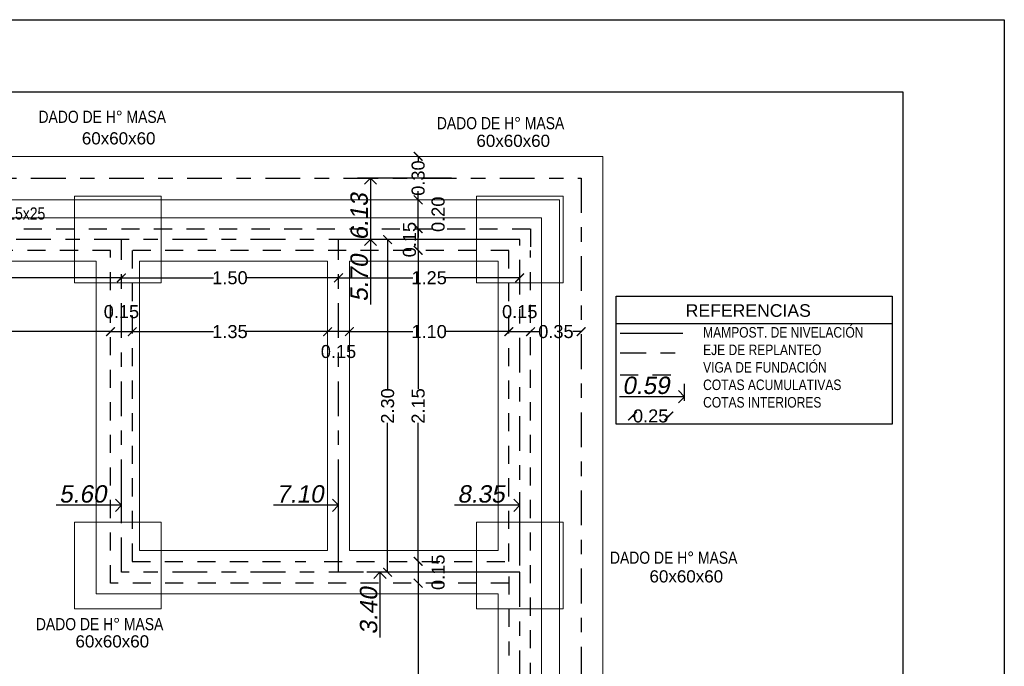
# Model space of a CAD drawing. Header units: millimetres. Extents: x 201 to 840, y 135 to 685.
# Tile 91 of 219: x 359.55 to 366.35, y 191.38 to 195.85. Entities that reach past the tile are written whole.
import ezdxf

# ---------------------------------------------------------------- set-up
doc = ezdxf.new("R2010")
doc.units = ezdxf.units.MM
doc.linetypes.add('ACAD_ISO10W100', pattern=[18, 12, -3, 0, -3])
doc.linetypes.add('HIDDEN2', pattern=[0.1875, 0.125, -0.0625])
doc.layers.add('001', color=1, linetype='Continuous', lineweight=5)
doc.layers.add('COTA NIVELES', color=2, linetype='Continuous', lineweight=20)
for name, color, linetype in [('01', 1, 'Continuous'), ('02', 2, 'Continuous'), ('04', 4, 'Continuous'), ('cota', 2, 'Continuous'), ('eje', 2, 'ACAD_ISO10W100'), ('ES-COTAS REPLANTEO', 1, 'Continuous'), ('ES-EJES', 2, 'ACAD_ISO10W100'), ('LAMINA', 6, 'Continuous'), ('MAMPOSTERIA', 5, 'Continuous'), ('piso', 1, 'Continuous'), ('TEXTOS VARIOS', 3, 'Continuous')]:
    doc.layers.add(name, color=color, linetype=linetype)
doc.styles.add('ARIAL', font='arial.ttf', dxfattribs={"height": 0.06})
doc.styles.add('Cotacon', font='arial.ttf', dxfattribs={"oblique": 10, "height": 0.12})
doc.styles.add('STYLE1', font='ARIALUNI.TTF', dxfattribs={"height": 0.09})
doc.dimstyles.new('D3', dxfattribs={"dimscale": 0, "dimtxt": 0.09, "dimasz": 0.06, "dimexe": 0, "dimexo": 0.15, "dimgap": 0, "dimtad": 0, "dimzin": 0, "dimdsep": 46, "dimtxsty": 'STYLE1', "dimblk": 'ARCHTICK', "dimcen": 1, "dimse1": 1, "dimse2": 1, "dimclrd": 1, "dimclre": 1, "dimclrt": 3, "dimadec": 0, "dimazin": 0, "dimtfac": 1, "dimtmove": 2, "dimatfit": 1, "dimldrblk": 'OPEN90', "dimfxl": 1, "dimtolj": 1, "dimtzin": 0, "dimarcsym": 0})
doc.dimstyles.new('REPLANTEO_100', dxfattribs={"dimscale": 0.06, "dimtxt": 0.12, "dimasz": 1.4, "dimexe": 1.5, "dimexo": 0, "dimgap": 0.275, "dimtad": 1, "dimjust": 2, "dimzin": 1, "dimdsep": 46, "dimtxsty": 'Cotacon', "dimblk1": 'NONE', "dimblk2": 'OPEN90', "dimsah": 1, "dimcen": -2, "dimse1": 1, "dimsd1": 1, "dimclrd": 1, "dimclre": 1, "dimclrt": 3, "dimadec": 0, "dimazin": 0, "dimtfac": 1, "dimtofl": 0, "dimtmove": 0, "dimatfit": 3, "dimldrblk": 'NONE', "dimfxl": 1, "dimtvp": 1.2, "dimtolj": 1, "dimtzin": 0, "dimarcsym": 0})

# ---------------------------------------------------------------- blocks, each defined once
blk = doc.blocks.new('_ARCHTICK')
at = {"color": 0, "linetype": 'ByBlock', "const_width": 0.15}
blk.add_lwpolyline([(-0.5, -0.5), (0.5, 0.5)], dxfattribs=at)
blk = doc.blocks.new('*D459')
at = {"layer": 'cota', "color": 1, "lineweight": -2}
for p, q in [((362.3013, 194.4009), (362.3013, 194.4609)), ((362.3013, 194.2509), (362.3013, 194.4009)), ((362.3013, 194.2509), (362.3013, 194.1909))]:
    blk.add_line(p, q, dxfattribs=at)
at = {"layer": 'DEFPOINTS', "color": 0}
for p in [(362.3013, 194.4009), (362.9765, 194.4009), (362.8265, 194.2509)]:
    blk.add_point(p, dxfattribs=at)
at = {"layer": 'cota', "color": 1, "lineweight": -2, "xscale": 0.06, "yscale": 0.06, "zscale": 0.06}
for p, rotation in [((362.3013, 194.4009), 270), ((362.3013, 194.2509), 90)]:
    blk.add_blockref('_ARCHTICK', p, dxfattribs=dict(at, rotation=rotation))
at = {"layer": 'cota', "color": 3, "insert": (362.2413, 194.3259), "char_height": 0.09, "attachment_point": 5, "rotation": 90, "style": 'STYLE1'}
blk.add_mtext('\\A1;0.15', dxfattribs=at)
blk = doc.blocks.new('_OPEN90')
at = {"color": 0, "linetype": 'ByBlock'}
for p, q in [((0, 0), (-1, 0)), ((-0.5, 0.5), (0, 0)), ((0, 0), (-0.5, -0.5))]:
    blk.add_line(p, q, dxfattribs=at)
blk = doc.blocks.new('*D460')
at = {"layer": 'cota', "color": 1, "lineweight": -2}
for p, q in [((362.3013, 194.9009), (362.3013, 194.8676)), ((362.3013, 194.6009), (362.3013, 194.6342))]:
    blk.add_line(p, q, dxfattribs=at)
at = {"layer": 'DEFPOINTS', "color": 0}
for p in [(362.3013, 194.9009), (362.345, 194.9009), (362.6015, 194.6009)]:
    blk.add_point(p, dxfattribs=at)
at = {"layer": 'cota', "color": 1, "lineweight": -2, "xscale": 0.06, "yscale": 0.06, "zscale": 0.06}
for p, rotation in [((362.3013, 194.9009), 90), ((362.3013, 194.6009), 270)]:
    blk.add_blockref('_ARCHTICK', p, dxfattribs=dict(at, rotation=rotation))
at = {"layer": 'cota', "color": 3, "insert": (362.3013, 194.7509), "char_height": 0.09, "attachment_point": 5, "rotation": 90, "style": 'STYLE1'}
blk.add_mtext('\\A1;0.30', dxfattribs=at)
blk = doc.blocks.new('*D502')
at = {"layer": 'COTA NIVELES', "color": 1, "lineweight": -2}
for p, q in [((357.7754, 193.6894), (358.8578, 193.6894)), ((360.1754, 193.6894), (359.093, 193.6894))]:
    blk.add_line(p, q, dxfattribs=at)
at = {"layer": 'DEFPOINTS', "color": 0}
for p in [(360.1754, 193.8827), (357.7754, 193.6894), (360.1754, 193.6894)]:
    blk.add_point(p, dxfattribs=at)
at = {"layer": 'COTA NIVELES', "color": 1, "lineweight": -2, "xscale": 0.06, "yscale": 0.06, "zscale": 0.06, "rotation": 180}
blk.add_blockref('_ARCHTICK', (357.7754, 193.6894), dxfattribs=at)
at = {"layer": 'COTA NIVELES', "color": 1, "lineweight": -2, "xscale": 0.06, "yscale": 0.06, "zscale": 0.06}
blk.add_blockref('_ARCHTICK', (360.1754, 193.6894), dxfattribs=at)
at = {"layer": 'COTA NIVELES', "color": 3, "insert": (358.9754, 193.6894), "char_height": 0.09, "attachment_point": 5, "style": 'STYLE1'}
blk.add_mtext('\\A1;2.40', dxfattribs=at)
blk = doc.blocks.new('*D462')
at = {"color": 1, "lineweight": -2}
for p, q in [((360.1754, 193.6894), (360.1154, 193.6894)), ((360.1754, 193.6894), (360.3254, 193.6894)), ((360.3254, 193.6894), (360.3854, 193.6894))]:
    blk.add_line(p, q, dxfattribs=at)
at = {"layer": 'DEFPOINTS', "color": 0}
for p in [(360.1754, 193.8827), (360.3254, 193.6894), (360.3254, 193.6894)]:
    blk.add_point(p, dxfattribs=at)
at = {"color": 1, "lineweight": -2, "xscale": 0.06, "yscale": 0.06, "zscale": 0.06}
blk.add_blockref('_ARCHTICK', (360.1754, 193.6894), dxfattribs=at)
at = {"color": 1, "lineweight": -2, "xscale": 0.06, "yscale": 0.06, "zscale": 0.06, "rotation": 180}
blk.add_blockref('_ARCHTICK', (360.3254, 193.6894), dxfattribs=at)
at = {"color": 3, "insert": (360.2504, 193.8273), "char_height": 0.09, "attachment_point": 5, "style": 'STYLE1'}
blk.add_mtext('\\A1;0.15', dxfattribs=at)
blk = doc.blocks.new('*D463')
at = {"layer": 'COTA NIVELES', "color": 1, "lineweight": -2}
for p, q in [((360.3254, 193.6894), (360.8875, 193.6894)), ((361.6754, 193.6894), (361.1133, 193.6894))]:
    blk.add_line(p, q, dxfattribs=at)
at = {"layer": 'DEFPOINTS', "color": 0}
for p in [(360.3254, 193.6894), (361.6754, 193.6894), (361.6754, 193.6894)]:
    blk.add_point(p, dxfattribs=at)
at = {"layer": 'COTA NIVELES', "color": 1, "lineweight": -2, "xscale": 0.06, "yscale": 0.06, "zscale": 0.06, "rotation": 180}
blk.add_blockref('_ARCHTICK', (360.3254, 193.6894), dxfattribs=at)
at = {"layer": 'COTA NIVELES', "color": 1, "lineweight": -2, "xscale": 0.06, "yscale": 0.06, "zscale": 0.06}
blk.add_blockref('_ARCHTICK', (361.6754, 193.6894), dxfattribs=at)
at = {"layer": 'COTA NIVELES', "color": 3, "insert": (361.0004, 193.6894), "char_height": 0.09, "attachment_point": 5, "style": 'STYLE1'}
blk.add_mtext('\\A1;1.35', dxfattribs=at)
blk = doc.blocks.new('*D503')
at = {"color": 1, "lineweight": -2}
for p, q in [((362.9281, 193.6894), (362.8681, 193.6894)), ((362.9281, 193.6894), (363.0781, 193.6894)), ((363.0781, 193.6894), (363.1381, 193.6894))]:
    blk.add_line(p, q, dxfattribs=at)
at = {"layer": 'DEFPOINTS', "color": 0}
for p in [(362.9281, 193.6894), (363.0781, 193.6894), (363.0781, 193.6894)]:
    blk.add_point(p, dxfattribs=at)
at = {"color": 1, "lineweight": -2, "xscale": 0.06, "yscale": 0.06, "zscale": 0.06}
blk.add_blockref('_ARCHTICK', (362.9281, 193.6894), dxfattribs=at)
at = {"color": 1, "lineweight": -2, "xscale": 0.06, "yscale": 0.06, "zscale": 0.06, "rotation": 180}
blk.add_blockref('_ARCHTICK', (363.0781, 193.6894), dxfattribs=at)
at = {"color": 3, "insert": (363.0031, 193.8273), "char_height": 0.09, "attachment_point": 5, "style": 'STYLE1'}
blk.add_mtext('\\A1;0.15', dxfattribs=at)
blk = doc.blocks.new('*D468')
at = {"layer": 'DEFPOINTS', "color": 0}
for p in [(360.2504, 192.489), (360.2504, 192.3728), (354.6504, 192.0728)]:
    blk.add_point(p, dxfattribs=at)
at = {"layer": 'ES-COTAS REPLANTEO', "color": 1, "lineweight": -2}
for p, q in [((360.2504, 192.3728), (360.2504, 192.579)), ((360.1664, 192.489), (359.8005, 192.489))]:
    blk.add_line(p, q, dxfattribs=at)
at = {"layer": 'ES-COTAS REPLANTEO', "color": 1, "lineweight": -2, "xscale": 0.08399999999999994, "yscale": 0.08399999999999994, "zscale": 0.08399999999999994}
blk.add_blockref('_OPEN90', (360.2504, 192.489), dxfattribs=at)
at = {"layer": 'ES-COTAS REPLANTEO', "color": 3, "insert": (359.9834, 192.5668), "char_height": 0.12, "attachment_point": 5, "style": 'Cotacon'}
blk.add_mtext('\\A1;5.60', dxfattribs=at)
blk = doc.blocks.new('_None')
blk = doc.blocks.new('*D469')
at = {"layer": 'DEFPOINTS', "color": 0}
for p in [(363.0031, 192.489), (354.6504, 192.0728), (363.0031, 192.0728)]:
    blk.add_point(p, dxfattribs=at)
at = {"layer": 'ES-COTAS REPLANTEO', "color": 1, "lineweight": -2}
for p, q in [((363.0031, 192.0728), (363.0031, 192.579)), ((362.9191, 192.489), (362.5517, 192.489))]:
    blk.add_line(p, q, dxfattribs=at)
at = {"layer": 'ES-COTAS REPLANTEO', "color": 1, "lineweight": -2, "xscale": 0.08399999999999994, "yscale": 0.08399999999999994, "zscale": 0.08399999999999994}
blk.add_blockref('_OPEN90', (363.0031, 192.489), dxfattribs=at)
at = {"layer": 'ES-COTAS REPLANTEO', "color": 3, "insert": (362.7354, 192.5668), "char_height": 0.12, "attachment_point": 5, "style": 'Cotacon'}
blk.add_mtext('\\A1;8.35', dxfattribs=at)
blk = doc.blocks.new('*D470')
at = {"layer": 'DEFPOINTS', "color": 0}
for p in [(362.0371, 192.0259), (363.0031, 192.0259), (363.0392, 188.6259)]:
    blk.add_point(p, dxfattribs=at)
at = {"layer": 'ES-COTAS REPLANTEO', "color": 1, "lineweight": -2}
for p, q in [((363.0031, 192.0259), (361.9471, 192.0259)), ((362.0371, 191.9419), (362.0371, 191.576))]:
    blk.add_line(p, q, dxfattribs=at)
at = {"layer": 'ES-COTAS REPLANTEO', "color": 1, "lineweight": -2, "xscale": 0.08399999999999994, "yscale": 0.08399999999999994, "zscale": 0.08399999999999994, "rotation": 90}
blk.add_blockref('_OPEN90', (362.0371, 192.0259), dxfattribs=at)
at = {"layer": 'ES-COTAS REPLANTEO', "color": 3, "insert": (361.9593, 191.7589), "char_height": 0.12, "attachment_point": 5, "rotation": 90, "style": 'Cotacon'}
blk.add_mtext('\\A1;3.40', dxfattribs=at)
blk = doc.blocks.new('*D471')
at = {"layer": 'DEFPOINTS', "color": 0}
for p in [(361.972, 194.3259), (362.938, 194.3259), (362.9741, 188.6259)]:
    blk.add_point(p, dxfattribs=at)
at = {"layer": 'ES-COTAS REPLANTEO', "color": 1, "lineweight": -2}
for p, q in [((362.938, 194.3259), (361.882, 194.3259)), ((361.972, 194.2419), (361.972, 193.876))]:
    blk.add_line(p, q, dxfattribs=at)
at = {"layer": 'ES-COTAS REPLANTEO', "color": 1, "lineweight": -2, "xscale": 0.08399999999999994, "yscale": 0.08399999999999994, "zscale": 0.08399999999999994, "rotation": 90}
blk.add_blockref('_OPEN90', (361.972, 194.3259), dxfattribs=at)
at = {"layer": 'ES-COTAS REPLANTEO', "color": 3, "insert": (361.8942, 194.0589), "char_height": 0.12, "attachment_point": 5, "rotation": 90, "style": 'Cotacon'}
blk.add_mtext('\\A1;5.70', dxfattribs=at)
blk = doc.blocks.new('*D472')
at = {"layer": 'DEFPOINTS', "color": 0}
for p in [(361.972, 194.7509), (362.5315, 194.7509), (362.9741, 188.6259)]:
    blk.add_point(p, dxfattribs=at)
at = {"layer": 'ES-COTAS REPLANTEO', "color": 1, "lineweight": -2}
for p, q in [((362.5315, 194.7509), (361.882, 194.7509)), ((361.972, 194.6669), (361.972, 194.2999))]:
    blk.add_line(p, q, dxfattribs=at)
at = {"layer": 'ES-COTAS REPLANTEO', "color": 1, "lineweight": -2, "xscale": 0.08399999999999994, "yscale": 0.08399999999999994, "zscale": 0.08399999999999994, "rotation": 90}
blk.add_blockref('_OPEN90', (361.972, 194.7509), dxfattribs=at)
at = {"layer": 'ES-COTAS REPLANTEO', "color": 3, "insert": (361.8941, 194.4834), "char_height": 0.12, "attachment_point": 5, "rotation": 90, "style": 'Cotacon'}
blk.add_mtext('\\A1;6.13', dxfattribs=at)
blk = doc.blocks.new('*D474')
at = {"layer": 'DEFPOINTS', "color": 0}
for p in [(361.7504, 192.489), (361.7504, 192.1009), (354.6504, 192.0728)]:
    blk.add_point(p, dxfattribs=at)
at = {"layer": 'ES-COTAS REPLANTEO', "color": 1, "lineweight": -2}
for p, q in [((361.7504, 192.1009), (361.7504, 192.579)), ((361.6664, 192.489), (361.3018, 192.489))]:
    blk.add_line(p, q, dxfattribs=at)
at = {"layer": 'ES-COTAS REPLANTEO', "color": 1, "lineweight": -2, "xscale": 0.08399999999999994, "yscale": 0.08399999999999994, "zscale": 0.08399999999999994}
blk.add_blockref('_OPEN90', (361.7504, 192.489), dxfattribs=at)
at = {"layer": 'ES-COTAS REPLANTEO', "color": 3, "insert": (361.4841, 192.5668), "char_height": 0.12, "attachment_point": 5, "style": 'Cotacon'}
blk.add_mtext('\\A1;7.10', dxfattribs=at)
blk = doc.blocks.new('*D475')
at = {"layer": 'COTA NIVELES', "color": 1, "lineweight": -2}
for p, q in [((361.8254, 193.6894), (362.2642, 193.6894)), ((362.9281, 193.6894), (362.4893, 193.6894))]:
    blk.add_line(p, q, dxfattribs=at)
at = {"layer": 'DEFPOINTS', "color": 0}
for p in [(361.8254, 193.6894), (362.9281, 193.6894), (362.9281, 193.6894)]:
    blk.add_point(p, dxfattribs=at)
at = {"layer": 'COTA NIVELES', "color": 1, "lineweight": -2, "xscale": 0.06, "yscale": 0.06, "zscale": 0.06, "rotation": 180}
blk.add_blockref('_ARCHTICK', (361.8254, 193.6894), dxfattribs=at)
at = {"layer": 'COTA NIVELES', "color": 1, "lineweight": -2, "xscale": 0.06, "yscale": 0.06, "zscale": 0.06}
blk.add_blockref('_ARCHTICK', (362.9281, 193.6894), dxfattribs=at)
at = {"layer": 'COTA NIVELES', "color": 3, "insert": (362.3768, 193.6894), "char_height": 0.09, "attachment_point": 5, "style": 'STYLE1'}
blk.add_mtext('\\A1;1.10', dxfattribs=at)
blk = doc.blocks.new('*D485')
at = {"layer": '02', "color": 1, "lineweight": -2}
for p, q in [((362.3013, 194.6009), (362.3013, 194.6609)), ((362.3013, 194.4009), (362.3013, 194.6009)), ((362.3013, 194.4009), (362.3013, 194.3409))]:
    blk.add_line(p, q, dxfattribs=at)
at = {"layer": 'DEFPOINTS', "color": 0}
for p in [(362.2336, 194.6009), (362.3013, 194.6009), (362.2336, 194.4009)]:
    blk.add_point(p, dxfattribs=at)
at = {"layer": '02', "color": 1, "lineweight": -2, "xscale": 0.06, "yscale": 0.06, "zscale": 0.06}
for p, rotation in [((362.3013, 194.6009), 270), ((362.3013, 194.4009), 90)]:
    blk.add_blockref('_ARCHTICK', p, dxfattribs=dict(at, rotation=rotation))
at = {"layer": '02', "color": 3, "insert": (362.4393, 194.5009), "char_height": 0.09, "attachment_point": 5, "rotation": 90, "style": 'STYLE1'}
blk.add_mtext('\\A1;0.20', dxfattribs=at)
blk = doc.blocks.new('*D486')
at = {"layer": '02', "color": 1, "lineweight": -2}
for p, q in [((361.6754, 193.6894), (361.6154, 193.6894)), ((361.8254, 193.6894), (361.6754, 193.6894)), ((361.8254, 193.6894), (361.8854, 193.6894))]:
    blk.add_line(p, q, dxfattribs=at)
at = {"layer": 'DEFPOINTS', "color": 0}
for p in [(361.6754, 193.7144), (361.6754, 193.6894), (361.8254, 193.7144)]:
    blk.add_point(p, dxfattribs=at)
at = {"layer": '02', "color": 1, "lineweight": -2, "xscale": 0.06, "yscale": 0.06, "zscale": 0.06}
blk.add_blockref('_ARCHTICK', (361.6754, 193.6894), dxfattribs=at)
at = {"layer": '02', "color": 1, "lineweight": -2, "xscale": 0.06, "yscale": 0.06, "zscale": 0.06, "rotation": 180}
blk.add_blockref('_ARCHTICK', (361.8254, 193.6894), dxfattribs=at)
at = {"layer": '02', "color": 3, "insert": (361.7504, 193.5515), "char_height": 0.09, "attachment_point": 5, "style": 'STYLE1'}
blk.add_mtext('\\A1;0.15', dxfattribs=at)
blk = doc.blocks.new('*D505')
at = {"layer": '02', "color": 1, "lineweight": -2}
for p, q in [((363.0781, 193.6894), (363.1361, 193.6894)), ((363.4281, 193.6894), (363.3701, 193.6894))]:
    blk.add_line(p, q, dxfattribs=at)
at = {"layer": 'DEFPOINTS', "color": 0}
for p in [(363.4281, 194.7509), (363.0781, 193.6894), (363.4281, 193.6894)]:
    blk.add_point(p, dxfattribs=at)
at = {"layer": '02', "color": 1, "lineweight": -2, "xscale": 0.06, "yscale": 0.06, "zscale": 0.06, "rotation": 180}
blk.add_blockref('_ARCHTICK', (363.0781, 193.6894), dxfattribs=at)
at = {"layer": '02', "color": 1, "lineweight": -2, "xscale": 0.06, "yscale": 0.06, "zscale": 0.06}
blk.add_blockref('_ARCHTICK', (363.4281, 193.6894), dxfattribs=at)
at = {"layer": '02', "color": 3, "insert": (363.2531, 193.6894), "char_height": 0.09, "attachment_point": 5, "style": 'STYLE1'}
blk.add_mtext('\\A1;0.35', dxfattribs=at)
blk = doc.blocks.new('*D487')
at = {"layer": '02', "color": 1, "lineweight": -2}
for p, q in [((362.0902, 194.3259), (362.0902, 193.2935)), ((362.0902, 192.0259), (362.0902, 193.0583))]:
    blk.add_line(p, q, dxfattribs=at)
at = {"layer": 'DEFPOINTS', "color": 0}
for p in [(361.8343, 194.3259), (361.8343, 192.0259), (362.0902, 192.0259)]:
    blk.add_point(p, dxfattribs=at)
at = {"layer": '02', "color": 1, "lineweight": -2, "xscale": 0.06, "yscale": 0.06, "zscale": 0.06}
for p, rotation in [((362.0902, 194.3259), 90), ((362.0902, 192.0259), 270)]:
    blk.add_blockref('_ARCHTICK', p, dxfattribs=dict(at, rotation=rotation))
at = {"layer": '02', "color": 3, "insert": (362.0902, 193.1759), "char_height": 0.09, "attachment_point": 5, "rotation": 90, "style": 'STYLE1'}
blk.add_mtext('\\A1;2.30', dxfattribs=at)
blk = doc.blocks.new('*D488')
at = {"layer": '02', "color": 1, "lineweight": -2}
for p, q in [((362.3013, 194.2509), (362.3013, 193.2938)), ((362.3013, 192.1009), (362.3013, 193.058))]:
    blk.add_line(p, q, dxfattribs=at)
at = {"layer": 'DEFPOINTS', "color": 0}
for p in [(362.3013, 194.2509), (362.6015, 194.2509), (362.6015, 192.1009)]:
    blk.add_point(p, dxfattribs=at)
at = {"layer": '02', "color": 1, "lineweight": -2, "xscale": 0.06, "yscale": 0.06, "zscale": 0.06}
for p, rotation in [((362.3013, 194.2509), 90), ((362.3013, 192.1009), 270)]:
    blk.add_blockref('_ARCHTICK', p, dxfattribs=dict(at, rotation=rotation))
at = {"layer": '02', "color": 3, "insert": (362.3013, 193.1759), "char_height": 0.09, "attachment_point": 5, "rotation": 90, "style": 'STYLE1'}
blk.add_mtext('\\A1;2.15', dxfattribs=at)
blk = doc.blocks.new('*D489')
at = {"layer": '02', "color": 1, "lineweight": -2}
for p, q in [((362.3013, 191.9509), (362.3013, 190.9438)), ((362.3013, 189.7009), (362.3013, 190.708))]:
    blk.add_line(p, q, dxfattribs=at)
at = {"layer": 'DEFPOINTS', "color": 0}
for p in [(362.3013, 191.9509), (362.3013, 189.7009), (362.3529, 189.7009)]:
    blk.add_point(p, dxfattribs=at)
at = {"layer": '02', "color": 1, "lineweight": -2, "xscale": 0.06, "yscale": 0.06, "zscale": 0.06}
for p, rotation in [((362.3013, 191.9509), 90), ((362.3013, 189.7009), 270)]:
    blk.add_blockref('_ARCHTICK', p, dxfattribs=dict(at, rotation=rotation))
at = {"layer": '02', "color": 3, "insert": (362.3013, 190.8259), "char_height": 0.09, "attachment_point": 5, "rotation": 90, "style": 'STYLE1'}
blk.add_mtext('\\A1;2.25', dxfattribs=at)
blk = doc.blocks.new('*D491')
at = {"layer": 'DEFPOINTS', "color": 0}
for p in [(360.2504, 194.3259), (357.7004, 194.0615), (360.2504, 194.0615)]:
    blk.add_point(p, dxfattribs=at)
at = {"layer": 'piso', "color": 1, "lineweight": -2}
for p, q in [((357.7004, 194.0615), (358.8575, 194.0615)), ((360.2504, 194.0615), (359.0933, 194.0615))]:
    blk.add_line(p, q, dxfattribs=at)
at = {"layer": 'piso', "color": 1, "lineweight": -2, "xscale": 0.06, "yscale": 0.06, "zscale": 0.06, "rotation": 180}
blk.add_blockref('_ARCHTICK', (357.7004, 194.0615), dxfattribs=at)
at = {"layer": 'piso', "color": 1, "lineweight": -2, "xscale": 0.06, "yscale": 0.06, "zscale": 0.06}
blk.add_blockref('_ARCHTICK', (360.2504, 194.0615), dxfattribs=at)
at = {"layer": 'piso', "color": 3, "insert": (358.9754, 194.0615), "char_height": 0.09, "attachment_point": 5, "style": 'STYLE1'}
blk.add_mtext('\\A1;2.55', dxfattribs=at)
blk = doc.blocks.new('*D442')
at = {"layer": 'DEFPOINTS', "color": 0}
for p in [(363.0031, 194.3259), (361.7504, 194.0615), (363.0031, 194.0615)]:
    blk.add_point(p, dxfattribs=at)
at = {"layer": 'piso', "color": 1, "lineweight": -2}
for p, q in [((361.7504, 194.0615), (362.2639, 194.0615)), ((363.0031, 194.0615), (362.4896, 194.0615))]:
    blk.add_line(p, q, dxfattribs=at)
at = {"layer": 'piso', "color": 1, "lineweight": -2, "xscale": 0.06, "yscale": 0.06, "zscale": 0.06, "rotation": 180}
blk.add_blockref('_ARCHTICK', (361.7504, 194.0615), dxfattribs=at)
at = {"layer": 'piso', "color": 1, "lineweight": -2, "xscale": 0.06, "yscale": 0.06, "zscale": 0.06}
blk.add_blockref('_ARCHTICK', (363.0031, 194.0615), dxfattribs=at)
at = {"layer": 'piso', "color": 3, "insert": (362.3768, 194.0615), "char_height": 0.09, "attachment_point": 5, "style": 'STYLE1'}
blk.add_mtext('\\A1;1.25', dxfattribs=at)
blk = doc.blocks.new('*D492')
at = {"layer": 'DEFPOINTS', "color": 0}
for p in [(361.7504, 194.3259), (360.2504, 194.2259), (361.7504, 194.0615)]:
    blk.add_point(p, dxfattribs=at)
at = {"layer": 'piso', "color": 1, "lineweight": -2}
for p, q in [((360.2504, 194.0615), (360.8878, 194.0615)), ((361.7504, 194.0615), (361.113, 194.0615))]:
    blk.add_line(p, q, dxfattribs=at)
at = {"layer": 'piso', "color": 1, "lineweight": -2, "xscale": 0.06, "yscale": 0.06, "zscale": 0.06, "rotation": 180}
blk.add_blockref('_ARCHTICK', (360.2504, 194.0615), dxfattribs=at)
at = {"layer": 'piso', "color": 1, "lineweight": -2, "xscale": 0.06, "yscale": 0.06, "zscale": 0.06}
blk.add_blockref('_ARCHTICK', (361.7504, 194.0615), dxfattribs=at)
at = {"layer": 'piso', "color": 3, "insert": (361.0004, 194.0615), "char_height": 0.09, "attachment_point": 5, "style": 'STYLE1'}
blk.add_mtext('\\A1;1.50', dxfattribs=at)
blk = doc.blocks.new('*D443')
at = {"layer": 'DEFPOINTS', "color": 0}
for p in [(363.548, 193.2102), (364.1425, 193.2398), (364.1425, 193.2102)]:
    blk.add_point(p, dxfattribs=at)
at = {"layer": 'ES-COTAS REPLANTEO', "color": 1, "lineweight": -2}
for p, q in [((364.1425, 193.2102), (364.1425, 193.3298)), ((364.0585, 193.2398), (363.692, 193.2398))]:
    blk.add_line(p, q, dxfattribs=at)
at = {"layer": 'ES-COTAS REPLANTEO', "color": 1, "lineweight": -2, "xscale": 0.08399999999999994, "yscale": 0.08399999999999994, "zscale": 0.08399999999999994}
blk.add_blockref('_OPEN90', (364.1425, 193.2398), dxfattribs=at)
at = {"layer": 'ES-COTAS REPLANTEO', "color": 3, "insert": (363.8752, 193.3176), "char_height": 0.12, "attachment_point": 5, "style": 'Cotacon'}
blk.add_mtext('\\A1;0.59', dxfattribs=at)
blk = doc.blocks.new('*D444')
at = {"layer": 'DEFPOINTS', "color": 0}
for p in [(363.7826, 193.2942), (364.0333, 193.2942), (364.0333, 193.1061)]:
    blk.add_point(p, dxfattribs=at)
at = {"layer": 'piso', "color": 1, "lineweight": -2}
for p, q in [((363.7826, 193.1061), (363.7909, 193.1061)), ((364.0333, 193.1061), (364.025, 193.1061))]:
    blk.add_line(p, q, dxfattribs=at)
at = {"layer": 'piso', "color": 1, "lineweight": -2, "xscale": 0.06, "yscale": 0.06, "zscale": 0.06, "rotation": 180}
blk.add_blockref('_ARCHTICK', (363.7826, 193.1061), dxfattribs=at)
at = {"layer": 'piso', "color": 1, "lineweight": -2, "xscale": 0.06, "yscale": 0.06, "zscale": 0.06}
blk.add_blockref('_ARCHTICK', (364.0333, 193.1061), dxfattribs=at)
at = {"layer": 'piso', "color": 3, "insert": (363.908, 193.1061), "char_height": 0.09, "attachment_point": 5, "style": 'STYLE1'}
blk.add_mtext('\\A1;0.25', dxfattribs=at)
blk = doc.blocks.new('*D448')
at = {"layer": '01', "color": 1, "lineweight": -2}
for p, q in [((362.3013, 192.1009), (362.3013, 192.1609)), ((362.3013, 192.1009), (362.3013, 191.9509)), ((362.3013, 191.9509), (362.3013, 191.8909))]:
    blk.add_line(p, q, dxfattribs=at)
at = {"layer": 'DEFPOINTS', "color": 0}
for p in [(362.3013, 192.1009), (362.3013, 191.9509), (362.3013, 191.9509)]:
    blk.add_point(p, dxfattribs=at)
at = {"layer": '01', "color": 1, "lineweight": -2, "xscale": 0.06, "yscale": 0.06, "zscale": 0.06}
for p, rotation in [((362.3013, 192.1009), 270), ((362.3013, 191.9509), 90)]:
    blk.add_blockref('_ARCHTICK', p, dxfattribs=dict(at, rotation=rotation))
at = {"layer": '01', "color": 3, "insert": (362.4393, 192.0259), "char_height": 0.09, "attachment_point": 5, "rotation": 90, "style": 'STYLE1'}
blk.add_mtext('\\A1;0.15', dxfattribs=at)

msp = doc.modelspace()

# ---------------------------------------------------------------- linework, layer by layer
msp.add_lwpolyline([(351.1042, 195.846), (366.3518, 195.846), (366.3518, 186.3694), (351.1042, 186.3694)], close=True)
at = {"layer": '001', "color": 1, "ltscale": 0.006}
for p, q in [((354.3754, 194.6009), (363.2781, 194.6009)), ((363.2781, 194.6009), (363.2781, 188.3509))]:
    msp.add_line(p, q, dxfattribs=at)
msp.add_lwpolyline([(363.5781, 188.0509), (354.0754, 188.0509), (354.0754, 194.9009), (363.5781, 194.9009), (363.5781, 188.0509)], close=True, dxfattribs=at)
at = {"layer": '001', "ltscale": 0.01}
for points in [[(359.9254, 194.0259), (360.5254, 194.0259), (360.5254, 194.6259), (359.9254, 194.6259)], [(362.7031, 194.0259), (363.3031, 194.0259), (363.3031, 194.6259), (362.7031, 194.6259)], [(359.9254, 191.7728), (360.5254, 191.7728), (360.5254, 192.3728), (359.9254, 192.3728)], [(362.7031, 191.7728), (363.3031, 191.7728), (363.3031, 192.3728), (362.7031, 192.3728)]]:
    msp.add_lwpolyline(points, close=True, dxfattribs=at)
at = {"layer": '001', "color": 3, "ltscale": 0.006}
for points in [[(363.1531, 194.1759), (363.1531, 194.4759), (357.8504, 194.4759)], [(362.7031, 194.4759), (361.0004, 194.4759)], [(357.8504, 194.1759), (360.0754, 194.1759), (360.0754, 191.8759), (362.8531, 191.8759), (362.8531, 189.7759)], [(362.8531, 194.1759), (362.8531, 192.1759), (361.8254, 192.1759), (361.8254, 194.1759)], [(361.8254, 194.1759), (362.8531, 194.1759)], [(363.1531, 194.1759), (363.1531, 189.4759), (362.8531, 189.4759)]]:
    msp.add_lwpolyline(points, dxfattribs=at)
msp.add_lwpolyline([(361.6754, 194.1759), (361.6754, 192.1759), (360.3754, 192.1759), (360.3754, 194.1759), (361.6754, 194.1759)], close=True, dxfattribs=at)
at = {"layer": '04', "linetype": 'HIDDEN2'}
for points in [[(357.7754, 194.4009), (363.0781, 194.4009), (363.0781, 194.2509)], [(360.1754, 194.2509), (357.7754, 194.2509)], [(362.9281, 191.9509), (360.1754, 191.9509), (360.1754, 194.2509)], [(362.9281, 194.2509), (360.3254, 194.2509)], [(360.3254, 194.2509), (360.3254, 192.1009), (361.5254, 192.1009)], [(361.6504, 192.1009), (362.9281, 192.1009), (362.9281, 194.2509)], [(363.0781, 189.7009), (363.0781, 189.7009), (363.0781, 194.2509)]]:
    msp.add_lwpolyline(points, dxfattribs=at)
at = {"layer": 'eje', "linetype": 'ACAD_ISO10W100', "ltscale": 0.02}
msp.add_lwpolyline([(357.7004, 189.6259), (363.0031, 189.6259), (363.0031, 194.3259), (354.6504, 194.3259), (354.6504, 188.6259), (357.7004, 188.6259), (357.7004, 194.3259)], close=True, dxfattribs=at)
at = {"layer": 'ES-EJES', "linetype": 'ACAD_ISO10W100', "ltscale": 0.02}
for p, q in [((360.2504, 192.0259), (360.2504, 194.3259)), ((361.7504, 192.0259), (361.7504, 194.3259)), ((363.0031, 192.0259), (360.2504, 192.0259))]:
    msp.add_line(p, q, dxfattribs=at)
at = {"layer": 'ES-EJES', "linetype": 'ACAD_ISO10W100', "ltscale": 0.015}
msp.add_line((363.6966, 193.544), (364.129, 193.544), dxfattribs=at)
at = {"layer": 'ES-EJES', "linetype": 'ACAD_ISO10W100', "ltscale": 0.02}
msp.add_lwpolyline([(354.2254, 194.7509), (363.4281, 194.7509), (363.4281, 188.2009), (354.2254, 188.2009)], close=True, dxfattribs=at)
at = {"layer": 'LAMINA'}
msp.add_lwpolyline([(351.6042, 186.8694), (365.6518, 186.8694), (365.6518, 195.346), (351.6042, 195.346)], close=True, dxfattribs=at)
at = {"layer": 'MAMPOSTERIA', "color": 1, "ltscale": 0.006}
msp.add_line((363.6966, 193.6791), (364.129, 193.6791), dxfattribs=at)
at = {"layer": 'MAMPOSTERIA', "color": 4, "linetype": 'HIDDEN2'}
msp.add_line((363.6966, 193.3905), (364.129, 193.3905), dxfattribs=at)
msp.add_lwpolyline([(362.9281, 191.9978), (362.9281, 191.4509)], dxfattribs=at)
at = {"layer": 'TEXTOS VARIOS'}
for p, q in [((363.6702, 193.0509), (363.6702, 193.9351)), ((363.6702, 193.9351), (365.576, 193.9351)), ((365.576, 193.9351), (365.576, 193.0509)), ((365.576, 193.7445), (363.6702, 193.7445)), ((365.576, 193.0509), (363.6702, 193.0509))]:
    msp.add_line(p, q, dxfattribs=at)

# ---------------------------------------------------------------- texts
at = {"layer": 'TEXTOS VARIOS', "ltscale": 0.01, "style": 'ARIAL'}
for p in [(359.9769, 194.9838), (362.7036, 194.9668), (363.8997, 191.9558), (359.9329, 191.5064)]:
    msp.add_text('60x60x60', height=0.084, dxfattribs=at).set_placement(p)
at = {"layer": 'TEXTOS VARIOS', "style": 'ARIAL'}
msp.add_text('REFERENCIAS', height=0.087046, dxfattribs=at).set_placement((364.15, 193.792))
at = {"layer": 'TEXTOS VARIOS', "ltscale": 0.01, "char_height": 0.084, "attachment_point": 1, "style": 'ARIAL'}
for s, width, insert in [('{\\fTechnic|b0|i0|c2|p2;DADO DE H° MASA}', 1.059243, (359.6772, 195.2168)), ('{\\fTechnic|b0|i0|c2|p2;DADO DE H° MASA}', 1.059243, (362.43, 195.1726)), ('{\\fTechnic|b0|i0|c2|p2;VIGA DE FUNDACIÓN DE H°A° 15x25}', 2.256336, (358.0317, 194.5483)), ('{\\fTechnic|b0|i0|c2|p2;DADO DE H° MASA}', 1.059243, (363.6263, 192.1689)), ('{\\fTechnic|b0|i0|c2|p2;DADO DE H° MASA}', 1.059243, (359.6592, 191.7097))]:
    msp.add_mtext_dynamic_manual_height_columns(s, width=width, gutter_width=12.5, heights=[0], dxfattribs=dict(at, insert=insert))
at = {"layer": 'TEXTOS VARIOS', "color": 1, "insert": (364.2704, 193.721), "char_height": 0.072539, "attachment_point": 1, "style": 'ARIAL'}
msp.add_mtext_dynamic_manual_height_columns('{\\fTechnic|b0|i0|c2|p2;MAMPOST. DE NIVELACIÓN\\PEJE DE REPLANTEO\\PVIGA DE FUNDACIÓN\\PCOTAS ACUMULATIVAS\\PCOTAS INTERIORES}', width=2.256336, gutter_width=12.5, heights=[0], dxfattribs=at)

# ---------------------------------------------------------------- dimensions: what is measured, and where the dimension line sits
for base, p1, p2, picture, middle in [((360.3254, 193.6894), (360.1754, 193.8827), (360.3254, 193.6894), '*D462', (360.2504, 193.8273)), ((363.0781, 193.6894), (362.9281, 193.6894), (363.0781, 193.6894), '*D503', (363.0031, 193.8273))]:
    dim = msp.add_linear_dim(base=base, p1=p1, p2=p2, dimstyle='D3', override={"dimscale": 1})
    dim.commit()
    dim.dimension.update_dxf_attribs({"geometry": picture, "text_midpoint": middle})
at = {"layer": '01'}
dim = msp.add_linear_dim(base=(362.3013, 191.9509), p1=(362.3013, 192.1009), p2=(362.3013, 191.9509), angle=90, dimstyle='D3', override={"dimscale": 1}, dxfattribs=at)
dim.commit()
dim.dimension.update_dxf_attribs({"geometry": '*D448', "text_midpoint": (362.4393, 192.0259)})
at = {"layer": '02'}
for base, p1, p2, picture, middle in [((363.4281, 193.6894), (363.0781, 193.6894), (363.4281, 194.7509), '*D505', (363.2531, 193.6894)), ((361.6754, 193.6894), (361.8254, 193.7144), (361.6754, 193.7144), '*D486', (361.7504, 193.5515))]:
    dim = msp.add_linear_dim(base=base, p1=p1, p2=p2, dimstyle='D3', override={"dimscale": 1}, dxfattribs=at)
    dim.commit()
    dim.dimension.update_dxf_attribs({"geometry": picture, "text_midpoint": middle})
for base, p1, p2, picture, middle in [((362.3013, 194.6009), (362.2336, 194.4009), (362.2336, 194.6009), '*D485', (362.4393, 194.5009)), ((362.0902, 192.0259), (361.8343, 194.3259), (361.8343, 192.0259), '*D487', (362.0902, 193.1759)), ((362.3013, 194.2509), (362.6015, 192.1009), (362.6015, 194.2509), '*D488', (362.3013, 193.1759)), ((362.3013, 189.7009), (362.3013, 191.9509), (362.3529, 189.7009), '*D489', (362.3013, 190.8259))]:
    dim = msp.add_linear_dim(base=base, p1=p1, p2=p2, angle=90, dimstyle='D3', override={"dimscale": 1}, dxfattribs=at)
    dim.commit()
    dim.dimension.update_dxf_attribs({"geometry": picture, "text_midpoint": middle})
at = {"layer": 'cota'}
for base, p1, p2, picture, middle in [((362.3013, 194.9009), (362.6015, 194.6009), (362.345, 194.9009), '*D460', (362.3013, 194.7509)), ((362.3013, 194.4009), (362.8265, 194.2509), (362.9765, 194.4009), '*D459', (362.2413, 194.3259))]:
    dim = msp.add_linear_dim(base=base, p1=p1, p2=p2, angle=90, dimstyle='D3', override={"dimscale": 1}, dxfattribs=at)
    dim.commit()
    dim.dimension.update_dxf_attribs({"geometry": picture, "text_midpoint": middle})
at = {"layer": 'COTA NIVELES'}
for base, p1, p2, picture, middle in [((360.1754, 193.6894), (357.7754, 193.6894), (360.1754, 193.8827), '*D502', (358.9754, 193.6894)), ((361.6754, 193.6894), (360.3254, 193.6894), (361.6754, 193.6894), '*D463', (361.0004, 193.6894)), ((362.9281, 193.6894), (361.8254, 193.6894), (362.9281, 193.6894), '*D475', (362.3768, 193.6894))]:
    dim = msp.add_linear_dim(base=base, p1=p1, p2=p2, dimstyle='D3', override={"dimscale": 1}, dxfattribs=at)
    dim.commit()
    dim.dimension.update_dxf_attribs({"geometry": picture, "text_midpoint": middle})
at = {"layer": 'ES-COTAS REPLANTEO'}
for base, p1, p2, picture, middle in [((361.9719512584, 194.7508570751), (362.9740755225, 188.6258570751), (362.5314806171, 194.7508570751), '*D472', (361.8941415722, 194.483373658)), ((361.972, 194.3259), (362.9741, 188.6259), (362.938, 194.3259), '*D471', (361.8942, 194.0589)), ((362.0371, 192.0259), (363.0392, 188.6259), (363.0031, 192.0259), '*D470', (361.9593, 191.7589))]:
    dim = msp.add_linear_dim(base=base, p1=p1, p2=p2, angle=90, dimstyle='REPLANTEO_100', dxfattribs=at)
    dim.commit()
    dim.dimension.update_dxf_attribs({"geometry": picture, "text_midpoint": middle})
for base, p1, p2, picture, middle in [((364.1425, 193.2398), (363.548, 193.2102), (364.1425, 193.2102), '*D443', (363.8752, 193.3176)), ((363.0031, 192.489), (354.6504, 192.0728), (363.0031, 192.0728), '*D469', (362.7354, 192.5668)), ((360.2504, 192.489), (354.6504, 192.0728), (360.2504, 192.3728), '*D468', (359.9834, 192.5668)), ((361.7504, 192.489), (354.6504, 192.0728), (361.7504, 192.1009), '*D474', (361.4841, 192.5668))]:
    dim = msp.add_linear_dim(base=base, p1=p1, p2=p2, dimstyle='REPLANTEO_100', dxfattribs=at)
    dim.commit()
    dim.dimension.update_dxf_attribs({"geometry": picture, "text_midpoint": middle})
at = {"layer": 'piso'}
for base, p1, p2, picture, middle in [((360.2504, 194.0615), (357.7004, 194.0615), (360.2504, 194.3259), '*D491', (358.9754, 194.0615)), ((361.7504, 194.0615), (360.2504, 194.2259), (361.7504, 194.3259), '*D492', (361.0004, 194.0615)), ((363.0031, 194.0615), (361.7504, 194.0615), (363.0031, 194.3259), '*D442', (362.3768, 194.0615)), ((364.0333, 193.1061), (363.7826, 193.2942), (364.0333, 193.2942), '*D444', (363.908, 193.1061))]:
    dim = msp.add_linear_dim(base=base, p1=p1, p2=p2, dimstyle='D3', override={"dimscale": 1}, dxfattribs=at)
    dim.commit()
    dim.dimension.update_dxf_attribs({"geometry": picture, "text_midpoint": middle})

doc.saveas('drawing.dxf')
